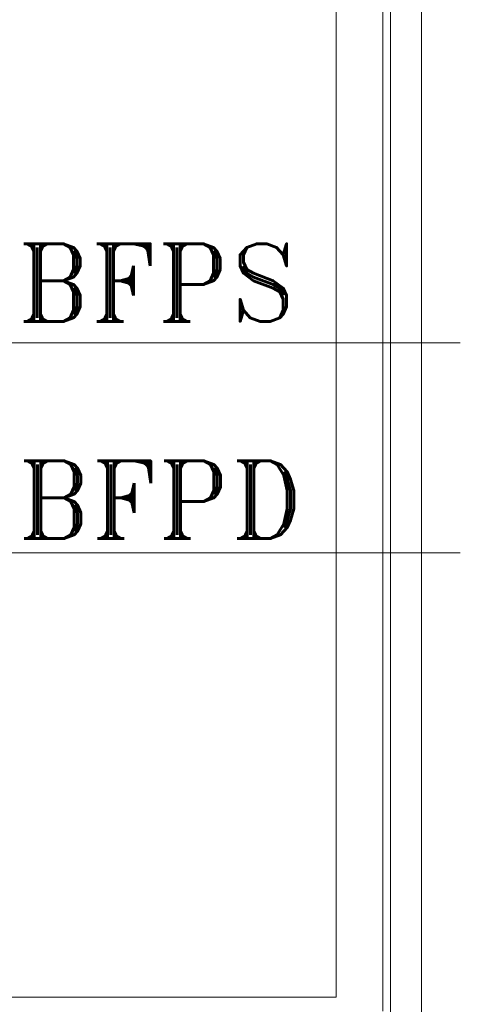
# Model space of a CAD drawing. Header units: inches. Extents: x 709340 to 1075215, y 37864 to 402163.
# Tile 17 of 56: x 826457 to 827876, y 162487 to 165654. Entities that reach past the tile are written whole.
import ezdxf

# ---------------------------------------------------------------- set-up
doc = ezdxf.new("R2010")
doc.units = ezdxf.units.IN
doc.header["$LTSCALE"] = 1800
doc.header["$MEASUREMENT"] = 0
doc.linetypes.add('CENTER', pattern=[2, 1.25, -0.25, 0.25, -0.25])
doc.linetypes.add('GTCHAIN', pattern=[24, 16, -3.2, 1.6, -3.2])
doc.layers.get('0').update_dxf_attribs({"color": 253, "lineweight": 5})
doc.layers.add('CEN', color=8, linetype='CENTER', lineweight=18)
doc.layers.add('TEXT', color=3, linetype='Continuous', lineweight=18)
doc.styles.add('ROMANT', font='romant')

# ---------------------------------------------------------------- blocks, each defined once
blk = doc.blocks.new('A$C2F2702F9')
at = {"color": 250}
for p, q in [((7425, 18037.5), (7425, 8450)), ((7425, 18037.5), (7425, 8450)), ((7575, 17900), (7575, 9975.2)), ((7575, 17900), (7575, 9975.2)), ((7600, 17900), (7600, 9525.9)), ((7600, 17900), (7600, 9525.9)), ((7575, 10013.8), (7575, 8405)), ((7575, 10013.8), (7575, 8405)), ((7600, 9460), (7600, 8380)), ((7600, 9460), (7600, 8380)), ((7425, 8450), (3390, 8450)), ((7425, 8450), (3390, 8450))]:
    blk.add_line(p, q, dxfattribs=at)
for points in [[(7700, 17900), (7700, 8280), (2900, 8280), (2900, 22400), (7700, 22400), (7700, 18900)], [(7700, 17900), (7700, 8280), (2900, 8280), (2900, 22400), (7700, 22400), (7700, 18900)], [(7600, 17900), (7600, 8380), (3000, 8380), (3000, 22300), (7600, 22300), (7600, 18900)], [(7600, 17900), (7600, 8380), (3000, 8380), (3000, 22300), (7600, 22300), (7600, 18900)]]:
    blk.add_lwpolyline(points, dxfattribs=at)
at = {"layer": 'CEN', "color": 250, "linetype": 'GTCHAIN', "flags": 128}
for points in [[(7824.7, 10555), (3980, 10555)], [(7824.7, 10555), (3980, 10555)], [(7824.7, 9880), (3980, 9880)], [(7824.7, 9880), (3980, 9880)], [(5080, 9880), (7824.7, 9880)], [(5080, 9880), (7824.7, 9880)]]:
    blk.add_lwpolyline(points, dxfattribs=at)
at = {"layer": 'TEXT', "color": 250, "style": 'ROMANT'}
for s, p in [('BFPS', (6397.7, 10624)), ('BFPD', (6399.3, 9925.5)), ('BFPD', (6399.3, 9925.5))]:
    blk.add_text(s, height=250, dxfattribs=at).set_placement(p)

msp = doc.modelspace()

# ---------------------------------------------------------------- block references
at = {"color": 250}
msp.add_blockref('A$C2F2702F9', (820050.9, 154059.9), dxfattribs=at)

doc.saveas('drawing.dxf')
